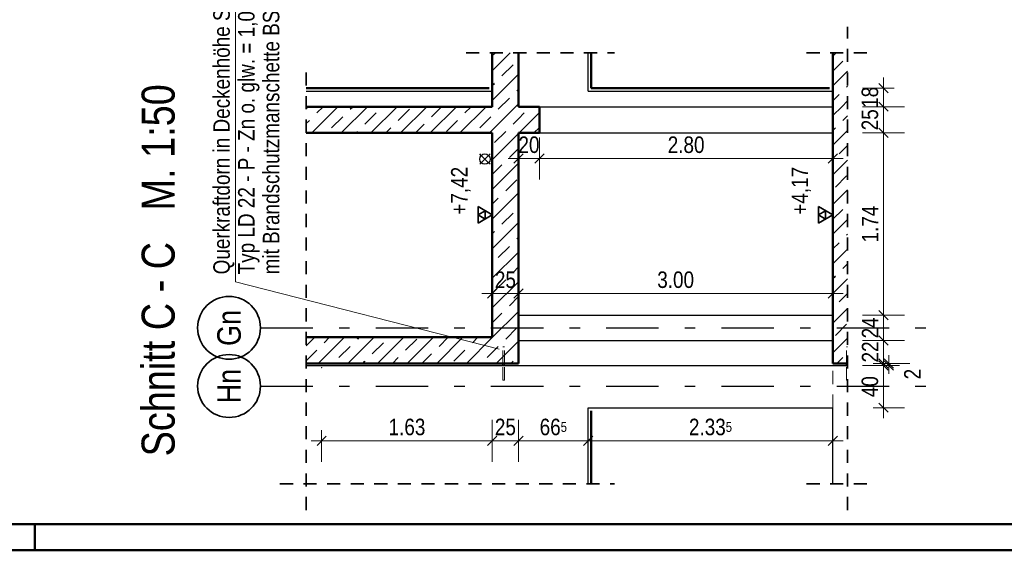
# Model space of a CAD drawing. Header units: millimetres. Extents: x 0 to 78.9, y -26.7 to 42.
# Tile 57 of 68: x 48.9 to 58.3, y 0 to 5.1. Entities that reach past the tile are written whole.
import ezdxf
from ezdxf.enums import TextEntityAlignment as Align

# ---------------------------------------------------------------- set-up
doc = ezdxf.new("R2010")
doc.units = ezdxf.units.MM
doc.linetypes.add('DASHDOTX2', pattern=[2, 1, -0.5, 0, -0.5])
doc.linetypes.add('HIDDEN', pattern=[0.375, 0.25, -0.125])
for name, color, linetype, lineweight in [('Achsen', 7, 'Continuous', 20), ('Schraffuren', 7, 'Continuous', 20), ('Texte', 7, 'Continuous', 20)]:
    doc.layers.add(name, color=color, linetype=linetype, lineweight=lineweight)
doc.styles.add('Arial Narrow', font='ARIALN.TTF')
doc.dimstyles.new('Arch_Strakon_dimstyle', dxfattribs={"dimtxt": 11.25, "dimasz": 1, "dimexe": 1.25, "dimexo": 0.0625, "dimgap": 1, "dimtad": 0, "dimdec": 5, "dimzin": 12, "dimdsep": 46, "dimtxsty": 'Arial Narrow', "dimblk": 'Arrowhead_Tick', "dimsah": 1, "dimcen": 0, "dimse1": 1, "dimse2": 1, "dimclrd": 6, "dimclrt": 3, "dimazin": 0, "dimtfac": 1, "dimtdec": 4, "dimtmove": 0, "dimatfit": 3, "dimldrblk": 'NONE', "dimfxl": 1, "dimtvp": 1, "dimtolj": 1, "dimtzin": 0, "dimlwd": 13, "dimarcsym": 2})
pattern_1 = [(45, (0, 0), (-0.14142136, 0.14142136), [0.15, -0.1]), (45, (-0.07071, 0.07071), (-0.14142136, 0.14142136), [])]

# ---------------------------------------------------------------- blocks, each defined once
blk = doc.blocks.new('Arrowhead_Tick')
at = {"color": 0, "linetype": 'Continuous', "lineweight": -2}
for p, q in [((0, 20), (0, -10)), ((-1, 0), (0, 0)), ((10, 0), (0, 0))]:
    blk.add_line(p, q, dxfattribs=at)
at = {"color": 2, "linetype": 'Continuous', "lineweight": 35}
blk.add_line((4.42, 4.42), (-4.42, -4.42), dxfattribs=at)
blk = doc.blocks.new('*D426')
at = {"layer": 'Achsen', "color": 6, "linetype": 'Continuous', "lineweight": 13}
blk.add_line((57.1, 1.3707), (57.1, 1.7523), dxfattribs=at)
at = {"layer": 'Defpoints', "color": 0}
for p in [(56.747, 1.7623), (57.1, 1.7623), (56.615, 1.3607)]:
    blk.add_point(p, dxfattribs=at)
at = {"layer": 'Achsen', "color": 6, "lineweight": 13, "xscale": 0.01, "yscale": 0.01, "zscale": 0.01}
for p, rotation in [((57.1, 1.7623), 90), ((57.1, 1.3607), 270)]:
    blk.add_blockref('Arrowhead_Tick', p, dxfattribs=dict(at, rotation=rotation))
at = {"layer": 'Achsen', "color": 2, "lineweight": 35, "insert": (56.9696, 1.5615), "char_height": 0.1575, "attachment_point": 5, "rotation": 90, "style": 'Arial Narrow'}
blk.add_mtext('\\A1;40', dxfattribs=at)
blk = doc.blocks.new('_None')
blk = doc.blocks.new('*D427')
at = {"layer": 'Achsen', "color": 6, "linetype": 'Continuous', "lineweight": 13}
for p, q in [((57.15, 1.7923), (57.15, 1.8023)), ((57.15, 1.7623), (57.15, 1.7823)), ((57.15, 1.7523), (57.15, 1.7423))]:
    blk.add_line(p, q, dxfattribs=at)
at = {"layer": 'Defpoints', "color": 0}
for p in [(56.615, 1.7823), (56.747, 1.7623), (57.15, 1.7823)]:
    blk.add_point(p, dxfattribs=at)
at = {"layer": 'Achsen', "color": 6, "lineweight": 13, "xscale": 0.01, "yscale": 0.01, "zscale": 0.01}
for p, rotation in [((57.15, 1.7623), 90), ((57.15, 1.7823), 270)]:
    blk.add_blockref('Arrowhead_Tick', p, dxfattribs=dict(at, rotation=rotation))
at = {"layer": 'Achsen', "color": 2, "lineweight": 35, "insert": (57.3746, 1.6811), "char_height": 0.1575, "attachment_point": 5, "rotation": 90, "style": 'Arial Narrow'}
blk.add_mtext('\\A1;2', dxfattribs=at)
blk = doc.blocks.new('*D428')
at = {"layer": 'Achsen', "color": 6, "linetype": 'Continuous', "lineweight": 13}
blk.add_line((57.1, 1.7923), (57.1, 1.9922), dxfattribs=at)
at = {"layer": 'Defpoints', "color": 0}
for p in [(56.615, 2.0022), (57.1, 2.0022), (56.615, 1.7823)]:
    blk.add_point(p, dxfattribs=at)
at = {"layer": 'Achsen', "color": 6, "lineweight": 13, "xscale": 0.01, "yscale": 0.01, "zscale": 0.01}
for p, rotation in [((57.1, 2.0022), 90), ((57.1, 1.7823), 270)]:
    blk.add_blockref('Arrowhead_Tick', p, dxfattribs=dict(at, rotation=rotation))
at = {"layer": 'Achsen', "color": 2, "lineweight": 35, "insert": (56.9709, 1.8923), "char_height": 0.1575, "attachment_point": 5, "rotation": 90, "style": 'Arial Narrow'}
blk.add_mtext('\\A1;22', dxfattribs=at)
blk = doc.blocks.new('*D429')
at = {"layer": 'Achsen', "color": 6, "linetype": 'Continuous', "lineweight": 13}
blk.add_line((57.1, 2.0122), (57.1, 2.2322), dxfattribs=at)
at = {"layer": 'Defpoints', "color": 0}
for p in [(56.615, 2.2422), (57.1, 2.2422), (56.615, 2.0022)]:
    blk.add_point(p, dxfattribs=at)
at = {"layer": 'Achsen', "color": 6, "lineweight": 13, "xscale": 0.01, "yscale": 0.01, "zscale": 0.01}
for p, rotation in [((57.1, 2.2422), 90), ((57.1, 2.0022), 270)]:
    blk.add_blockref('Arrowhead_Tick', p, dxfattribs=dict(at, rotation=rotation))
at = {"layer": 'Achsen', "color": 2, "lineweight": 35, "insert": (56.9709, 2.1222), "char_height": 0.1575, "attachment_point": 5, "rotation": 90, "style": 'Arial Narrow'}
blk.add_mtext('\\A1;24', dxfattribs=at)
blk = doc.blocks.new('*D430')
at = {"layer": 'Achsen', "color": 6, "linetype": 'Continuous', "lineweight": 13}
blk.add_line((57.1, 2.2522), (57.1, 3.9723), dxfattribs=at)
at = {"layer": 'Defpoints', "color": 0}
for p in [(56.615, 3.9823), (57.1, 3.9823), (56.615, 2.2422)]:
    blk.add_point(p, dxfattribs=at)
at = {"layer": 'Achsen', "color": 6, "lineweight": 13, "xscale": 0.01, "yscale": 0.01, "zscale": 0.01}
for p, rotation in [((57.1, 3.9823), 90), ((57.1, 2.2422), 270)]:
    blk.add_blockref('Arrowhead_Tick', p, dxfattribs=dict(at, rotation=rotation))
at = {"layer": 'Achsen', "color": 2, "lineweight": 35, "insert": (56.9709, 3.1123), "char_height": 0.1575, "attachment_point": 5, "rotation": 90, "style": 'Arial Narrow'}
blk.add_mtext('\\A1;1.74', dxfattribs=at)
blk = doc.blocks.new('*D431')
at = {"layer": 'Achsen', "color": 6, "linetype": 'Continuous', "lineweight": 13}
blk.add_line((57.1, 3.9923), (57.1, 4.2223), dxfattribs=at)
at = {"layer": 'Defpoints', "color": 0}
for p in [(56.615, 4.2323), (57.1, 4.2323), (56.615, 3.9823)]:
    blk.add_point(p, dxfattribs=at)
at = {"layer": 'Achsen', "color": 6, "lineweight": 13, "xscale": 0.01, "yscale": 0.01, "zscale": 0.01}
for p, rotation in [((57.1, 4.2323), 90), ((57.1, 3.9823), 270)]:
    blk.add_blockref('Arrowhead_Tick', p, dxfattribs=dict(at, rotation=rotation))
at = {"layer": 'Achsen', "color": 2, "lineweight": 35, "insert": (56.9696, 4.1073), "char_height": 0.1575, "attachment_point": 5, "rotation": 90, "style": 'Arial Narrow'}
blk.add_mtext('\\A1;25', dxfattribs=at)
blk = doc.blocks.new('*D432')
at = {"layer": 'Achsen', "color": 6, "linetype": 'Continuous', "lineweight": 13}
blk.add_line((57.1, 4.2423), (57.1, 4.3999), dxfattribs=at)
at = {"layer": 'Defpoints', "color": 0}
for p in [(56.585, 4.4099), (57.1, 4.4099), (56.615, 4.2323)]:
    blk.add_point(p, dxfattribs=at)
at = {"layer": 'Achsen', "color": 6, "lineweight": 13, "xscale": 0.01, "yscale": 0.01, "zscale": 0.01}
for p, rotation in [((57.1, 4.4099), 90), ((57.1, 4.2323), 270)]:
    blk.add_blockref('Arrowhead_Tick', p, dxfattribs=dict(at, rotation=rotation))
at = {"layer": 'Achsen', "color": 2, "lineweight": 35, "insert": (56.9696, 4.3211), "char_height": 0.1575, "attachment_point": 5, "rotation": 90, "style": 'Arial Narrow'}
blk.add_mtext('\\A1;18', dxfattribs=at)
blk = doc.blocks.new('*D438')
at = {"color": 6, "linetype": 'Continuous', "lineweight": 13}
blk.add_line((53.375, 2.45), (53.605, 2.45), dxfattribs=at)
at = {"layer": 'Defpoints', "color": 0}
for p in [(53.615, 2.45), (53.365, 2.0323), (53.615, 1.7824)]:
    blk.add_point(p, dxfattribs=at)
at = {"color": 6, "lineweight": 13, "xscale": 0.01, "yscale": 0.01, "zscale": 0.01}
blk.add_blockref('Arrowhead_Tick', (53.615, 2.45), dxfattribs=at)
at = {"color": 6, "lineweight": 13, "xscale": 0.01, "yscale": 0.01, "zscale": 0.01, "rotation": 180}
blk.add_blockref('Arrowhead_Tick', (53.365, 2.45), dxfattribs=at)
at = {"color": 2, "lineweight": 35, "insert": (53.49, 2.5804), "char_height": 0.1575, "attachment_point": 5, "style": 'Arial Narrow'}
blk.add_mtext('\\A1;25', dxfattribs=at)
blk = doc.blocks.new('*D439')
at = {"color": 6, "linetype": 'Continuous', "lineweight": 13}
blk.add_line((53.625, 2.45), (56.605, 2.45), dxfattribs=at)
at = {"layer": 'Defpoints', "color": 0}
for p in [(56.615, 2.45), (56.615, 2.2422), (53.615, 1.7824)]:
    blk.add_point(p, dxfattribs=at)
at = {"color": 6, "lineweight": 13, "xscale": 0.01, "yscale": 0.01, "zscale": 0.01}
blk.add_blockref('Arrowhead_Tick', (56.615, 2.45), dxfattribs=at)
at = {"color": 6, "lineweight": 13, "xscale": 0.01, "yscale": 0.01, "zscale": 0.01, "rotation": 180}
blk.add_blockref('Arrowhead_Tick', (53.615, 2.45), dxfattribs=at)
at = {"color": 2, "lineweight": 35, "insert": (55.115, 2.5804), "char_height": 0.1575, "attachment_point": 5, "style": 'Arial Narrow'}
blk.add_mtext('\\A1;3.00', dxfattribs=at)
blk = doc.blocks.new('*D440')
at = {"color": 6, "linetype": 'Continuous', "lineweight": 13}
blk.add_line((53.625, 3.7378), (53.805, 3.7378), dxfattribs=at)
at = {"layer": 'Defpoints', "color": 0}
for p in [(53.615, 3.9823), (53.815, 3.9823), (53.815, 3.7378)]:
    blk.add_point(p, dxfattribs=at)
at = {"color": 6, "lineweight": 13, "xscale": 0.01, "yscale": 0.01, "zscale": 0.01}
blk.add_blockref('Arrowhead_Tick', (53.815, 3.7378), dxfattribs=at)
at = {"color": 6, "lineweight": 13, "xscale": 0.01, "yscale": 0.01, "zscale": 0.01, "rotation": 180}
blk.add_blockref('Arrowhead_Tick', (53.615, 3.7378), dxfattribs=at)
at = {"color": 2, "lineweight": 35, "insert": (53.715, 3.8682), "char_height": 0.1575, "attachment_point": 5, "style": 'Arial Narrow'}
blk.add_mtext('\\A1;20', dxfattribs=at)
blk = doc.blocks.new('*D441')
at = {"color": 6, "linetype": 'Continuous', "lineweight": 13}
blk.add_line((53.825, 3.7378), (56.605, 3.7378), dxfattribs=at)
at = {"layer": 'Defpoints', "color": 0}
for p in [(53.815, 3.9823), (56.615, 3.9823), (56.615, 3.7378)]:
    blk.add_point(p, dxfattribs=at)
at = {"color": 6, "lineweight": 13, "xscale": 0.01, "yscale": 0.01, "zscale": 0.01}
blk.add_blockref('Arrowhead_Tick', (56.615, 3.7378), dxfattribs=at)
at = {"color": 6, "lineweight": 13, "xscale": 0.01, "yscale": 0.01, "zscale": 0.01, "rotation": 180}
blk.add_blockref('Arrowhead_Tick', (53.815, 3.7378), dxfattribs=at)
at = {"color": 2, "lineweight": 35, "insert": (55.215, 3.8682), "char_height": 0.1575, "attachment_point": 5, "style": 'Arial Narrow'}
blk.add_mtext('\\A1;2.80', dxfattribs=at)
blk = doc.blocks.new('*D442')
at = {"color": 6, "linetype": 'Continuous', "lineweight": 13}
blk.add_line((51.7463, 1.0453), (53.355, 1.0453), dxfattribs=at)
at = {"layer": 'Defpoints', "color": 0}
for p in [(53.365, 2.0323), (51.7363, 1.7426), (53.365, 1.0453)]:
    blk.add_point(p, dxfattribs=at)
at = {"color": 6, "lineweight": 13, "xscale": 0.01, "yscale": 0.01, "zscale": 0.01}
blk.add_blockref('Arrowhead_Tick', (53.365, 1.0453), dxfattribs=at)
at = {"color": 6, "lineweight": 13, "xscale": 0.01, "yscale": 0.01, "zscale": 0.01, "rotation": 180}
blk.add_blockref('Arrowhead_Tick', (51.7363, 1.0453), dxfattribs=at)
at = {"color": 2, "lineweight": 35, "insert": (52.5506, 1.1757), "char_height": 0.1575, "attachment_point": 5, "style": 'Arial Narrow'}
blk.add_mtext('\\A1;1.63', dxfattribs=at)
blk = doc.blocks.new('*D443')
at = {"color": 6, "linetype": 'Continuous', "lineweight": 13}
blk.add_line((53.375, 1.0453), (53.605, 1.0453), dxfattribs=at)
at = {"layer": 'Defpoints', "color": 0}
for p in [(53.365, 2.0323), (53.615, 1.7824), (53.615, 1.0453)]:
    blk.add_point(p, dxfattribs=at)
at = {"color": 6, "lineweight": 13, "xscale": 0.01, "yscale": 0.01, "zscale": 0.01}
blk.add_blockref('Arrowhead_Tick', (53.615, 1.0453), dxfattribs=at)
at = {"color": 6, "lineweight": 13, "xscale": 0.01, "yscale": 0.01, "zscale": 0.01, "rotation": 180}
blk.add_blockref('Arrowhead_Tick', (53.365, 1.0453), dxfattribs=at)
at = {"color": 2, "lineweight": 35, "insert": (53.49, 1.1757), "char_height": 0.1575, "attachment_point": 5, "style": 'Arial Narrow'}
blk.add_mtext('\\A1;25', dxfattribs=at)
blk = doc.blocks.new('*D444')
at = {"color": 6, "linetype": 'Continuous', "lineweight": 13}
blk.add_line((53.625, 1.0453), (54.27, 1.0453), dxfattribs=at)
at = {"layer": 'Defpoints', "color": 0}
for p in [(53.615, 1.7824), (54.28, 1.3607), (54.28, 1.0453)]:
    blk.add_point(p, dxfattribs=at)
at = {"color": 6, "lineweight": 13, "xscale": 0.01, "yscale": 0.01, "zscale": 0.01}
blk.add_blockref('Arrowhead_Tick', (54.28, 1.0453), dxfattribs=at)
at = {"color": 6, "lineweight": 13, "xscale": 0.01, "yscale": 0.01, "zscale": 0.01, "rotation": 180}
blk.add_blockref('Arrowhead_Tick', (53.615, 1.0453), dxfattribs=at)
at = {"color": 2, "lineweight": 35, "insert": (53.9475, 1.1757), "char_height": 0.1575, "attachment_point": 5, "style": 'Arial Narrow'}
blk.add_mtext('\\A1;66{\\A1;\\H.6x;\\S5;}', dxfattribs=at)
blk = doc.blocks.new('*D445')
at = {"color": 6, "linetype": 'Continuous', "lineweight": 13}
blk.add_line((54.29, 1.0453), (56.605, 1.0453), dxfattribs=at)
at = {"layer": 'Defpoints', "color": 0}
for p in [(54.28, 1.3607), (56.615, 1.3607), (56.615, 1.0453)]:
    blk.add_point(p, dxfattribs=at)
at = {"color": 6, "lineweight": 13, "xscale": 0.01, "yscale": 0.01, "zscale": 0.01}
blk.add_blockref('Arrowhead_Tick', (56.615, 1.0453), dxfattribs=at)
at = {"color": 6, "lineweight": 13, "xscale": 0.01, "yscale": 0.01, "zscale": 0.01, "rotation": 180}
blk.add_blockref('Arrowhead_Tick', (54.28, 1.0453), dxfattribs=at)
at = {"color": 2, "lineweight": 35, "insert": (55.4475, 1.1757), "char_height": 0.1575, "attachment_point": 5, "style": 'Arial Narrow'}
blk.add_mtext('\\A1;2.33{\\A1;\\H.6x;\\S5;}', dxfattribs=at)

msp = doc.modelspace()

# ---------------------------------------------------------------- hatches: boundary and pattern name
at = {"layer": 'Schraffuren', "lineweight": 35}
h = msp.add_hatch(dxfattribs=at)
h.set_pattern_fill('bB', color=2, scale=0.01, angle=45, style=0, pattern_type=2)
h.set_pattern_definition(pattern_1)
h.paths.add_polyline_path([(53.364997, 1.7823732), (53.614997, 1.7823732), (53.614997, 4.745469), (53.364997, 4.745469)])
h = msp.add_hatch(dxfattribs=at)
h.set_pattern_fill('bB', color=2, scale=0.01, angle=45, style=0, pattern_type=2)
h.set_pattern_definition(pattern_1)
h.paths.add_polyline_path([(56.754997, 4.2322715), (56.754997, 4.745469), (56.614997, 4.745469), (56.614997, 4.2322715)])
h = msp.add_hatch(dxfattribs=at)
h.set_pattern_fill('bB', color=2, scale=0.01, angle=45, style=0, pattern_type=2)
h.set_pattern_definition(pattern_1)
h.paths.add_polyline_path([(53.364997, 3.9822715), (53.364997, 4.2322715), (51.5885121, 4.2322715), (51.5885121, 3.9822715)])
h = msp.add_hatch(dxfattribs=at)
h.set_pattern_fill('bB', color=2, scale=0.01, angle=45, style=0, pattern_type=2)
h.set_pattern_definition(pattern_1)
h.paths.add_polyline_path([(53.614997, 3.9822715), (53.814997, 3.9822715), (53.814997, 4.2322715), (53.614997, 4.2322715)])
h = msp.add_hatch(dxfattribs=at)
h.set_pattern_fill('bB', color=2, scale=0.01, angle=45, style=0, pattern_type=2)
h.set_pattern_definition(pattern_1)
h.paths.add_polyline_path([(56.614997, 1.7822715), (56.754997, 1.7822716), (56.754997, 4.2322715), (56.614997, 4.2322715)])
h = msp.add_hatch(dxfattribs=at)
h.set_pattern_fill('bB', color=2, scale=0.01, angle=45, style=0, pattern_type=2)
h.set_pattern_definition(pattern_1)
h.paths.add_polyline_path([(53.365003, 1.7822716), (53.365003, 2.0322716), (51.5885121, 2.0322716), (51.5885121, 1.7822716)])

# ---------------------------------------------------------------- linework, layer by layer
at = {"color": 5, "linetype": 'Continuous', "lineweight": 18}
for p, q in [((50.9147096, 6.487307), (50.9147096, 2.5623668)), ((50.9147096, 2.5623668), (53.4315497, 1.9192975))]:
    msp.add_line(p, q, dxfattribs=at)
at = {"color": 2, "linetype": 'HIDDEN', "lineweight": 35, "ltscale": 0.5}
for p, q in [((56.754997, 0.3837837), (56.754997, 4.995469)), ((53.114997, 4.745469), (54.529997, 4.745469)), ((56.364997, 4.745469), (57.004997, 4.745469)), ((51.5885121, 0.3837837), (51.5885121, 4.6299242)), ((51.3385121, 0.6337837), (54.529997, 0.6337837)), ((56.364997, 0.6337837), (57.004997, 0.6337837))]:
    msp.add_line(p, q, dxfattribs=at)
at = {"color": 3, "linetype": 'Continuous', "lineweight": 25}
for p, q in [((53.364997, 3.12125), (53.364997, 3.65045)), ((56.614997, 3.12125), (56.614997, 3.65045))]:
    msp.add_line(p, q, dxfattribs=at)
at = {"color": 2, "linetype": 'Continuous', "lineweight": 35}
for p, q in [((53.364997, 3.2), (53.228602, 3.27875)), ((53.228602, 3.27875), (53.228602, 3.12125)), ((53.2967995, 3.239375), (53.228602, 3.2)), ((53.228602, 3.12125), (53.364997, 3.2)), ((53.228602, 3.2), (53.2967995, 3.160625)), ((53.2967995, 3.160625), (53.2967995, 3.239375)), ((56.614997, 3.2), (56.478602, 3.27875)), ((56.478602, 3.27875), (56.478602, 3.12125)), ((56.5467995, 3.239375), (56.478602, 3.2)), ((56.478602, 3.12125), (56.614997, 3.2)), ((56.478602, 3.2), (56.5467995, 3.160625)), ((56.5467995, 3.160625), (56.5467995, 3.239375))]:
    msp.add_line(p, q, dxfattribs=at)
at = {"color": 6, "linetype": 'HIDDEN', "lineweight": 13, "ltscale": 0.5}
for p, q in [((53.467003, 1.9422751), (53.4676119, 1.9422751)), ((53.467003, 1.7823732), (53.467003, 1.9422751)), ((53.4676119, 1.9422751), (53.4693461, 1.9422751)), ((53.4693461, 1.9422751), (53.4719415, 1.9422751)), ((53.4719415, 1.9422751), (53.475003, 1.9422751)), ((53.475003, 1.9422751), (53.4780644, 1.9422751)), ((53.4780644, 1.9422751), (53.4806598, 1.9422751)), ((53.4806598, 1.9422751), (53.482394, 1.9422751)), ((53.482394, 1.9422751), (53.483003, 1.9422751)), ((53.483003, 1.7823732), (53.483003, 1.9422751)), ((56.747003, 1.9422751), (56.7476119, 1.9422751)), ((56.747003, 1.7822716), (56.747003, 1.9422751)), ((56.7476119, 1.9422751), (56.7493461, 1.9422751)), ((56.7493461, 1.9422751), (56.7519415, 1.9422751)), ((56.7519415, 1.9422751), (56.754997, 1.9422751)), ((53.467003, 1.6222751), (53.467003, 1.7622717)), ((53.483003, 1.6222751), (53.483003, 1.7622717)), ((56.614997, 1.3606934), (56.614997, 1.7622717)), ((56.747003, 1.6222751), (56.747003, 1.7622717)), ((53.467003, 1.6222751), (53.4676119, 1.6222751)), ((53.4676119, 1.6222751), (53.4693461, 1.6222751)), ((53.4693461, 1.6222751), (53.4719415, 1.6222751)), ((53.4719415, 1.6222751), (53.475003, 1.6222751)), ((53.475003, 1.6222751), (53.4780644, 1.6222751)), ((53.4780644, 1.6222751), (53.4806598, 1.6222751)), ((53.4806598, 1.6222751), (53.482394, 1.6222751)), ((53.482394, 1.6222751), (53.483003, 1.6222751)), ((56.747003, 1.6222751), (56.7476119, 1.6222751)), ((56.7476119, 1.6222751), (56.7493461, 1.6222751)), ((56.7493461, 1.6222751), (56.7519415, 1.6222751)), ((56.7519415, 1.6222751), (56.754997, 1.6222751))]:
    msp.add_line(p, q, dxfattribs=at)
at = {"color": 4, "linetype": 'Continuous', "lineweight": 50}
for p, q in [((1, 0.25), (77.25, 0.25)), ((0, 0), (77.5, 0))]:
    msp.add_line(p, q, dxfattribs=at)
at = {"color": 4, "linetype": 'Continuous', "lineweight": 50, "ltscale": 0.1}
msp.add_line((49, 0), (49, 0.25), dxfattribs=at)
at = {"color": 9, "linetype": 'Continuous', "lineweight": 0}
msp.add_circle((51.7363019, 1.7426223), 0.00111, dxfattribs=at)
at = {"layer": 'Achsen', "color": 3, "linetype": 'Continuous', "lineweight": 25}
for p, q in [((54.279997, 4.3799017), (54.279997, 4.745469)), ((51.5885121, 4.3799242), (53.365003, 4.3799242)), ((54.279997, 4.3799242), (56.614997, 4.3799242)), ((53.814997, 4.2322715), (56.614997, 4.2322715)), ((53.814997, 3.9822715), (56.614997, 3.9822715)), ((53.3303583, 3.7676262), (53.2596476, 3.6969155)), ((53.295003, 3.7322708), (53.2596476, 3.7676262)), ((53.3303583, 3.6969155), (53.295003, 3.7322708)), ((53.615003, 2.2422466), (56.6150041, 2.2422466)), ((53.615003, 2.0022466), (56.6150041, 2.0022466)), ((51.5885121, 1.7622717), (54.279997, 1.7622717)), ((53.467003, 1.7622717), (53.467003, 1.7823732)), ((53.483003, 1.7622717), (53.483003, 1.7823732)), ((54.279997, 1.7622717), (56.614997, 1.7622717)), ((56.614997, 1.7622717), (56.754997, 1.7622717)), ((56.747003, 1.7622717), (56.747003, 1.7822716)), ((54.279997, 1.3606934), (56.614997, 1.3606934)), ((54.279997, 0.6337837), (54.279997, 1.3606934)), ((56.614997, 0.6337837), (56.614997, 1.3606934))]:
    msp.add_line(p, q, dxfattribs=at)
at = {"layer": 'Achsen', "color": 4, "linetype": 'Continuous', "lineweight": 50}
for p, q in [((54.309997, 4.4099017), (54.309997, 4.745469)), ((51.5885121, 4.4099242), (53.335003, 4.4099242)), ((54.309997, 4.4099242), (56.584997, 4.4099242)), ((54.309997, 0.6337837), (54.309997, 1.3306934))]:
    msp.add_line(p, q, dxfattribs=at)
at = {"layer": 'Achsen', "color": 3, "linetype": 'HIDDEN', "lineweight": 25, "ltscale": 0.5}
for p, q in [((53.2596476, 3.7676262), (53.245003, 3.7822708)), ((53.345003, 3.7822708), (53.3303583, 3.7676262)), ((53.2596476, 3.6969155), (53.245003, 3.6822708)), ((53.345003, 3.6822708), (53.3303583, 3.6969155))]:
    msp.add_line(p, q, dxfattribs=at)
at = {"layer": 'Achsen', "color": 3, "linetype": 'DASHDOTX2', "lineweight": 25, "ltscale": 0.5}
for p, q in [((51.1523396, 2.1222716), (57.5975401, 2.1222716)), ((51.1523396, 1.5672716), (57.5975401, 1.5672716))]:
    msp.add_line(p, q, dxfattribs=at)
at = {"layer": 'Achsen', "color": 9, "linetype": 'Continuous', "lineweight": 0}
for centre in [(56.754997, 4.745469), (56.754997, 4.2322715)]:
    msp.add_circle(centre, 0.00111, dxfattribs=at)
at = {"layer": 'Achsen', "color": 3, "linetype": 'Continuous', "lineweight": 25}
msp.add_circle((53.295003, 3.7322708), 0.05, dxfattribs=at)
at = {"layer": 'Achsen', "color": 2, "linetype": 'Continuous', "lineweight": 35}
for centre in [(50.8523396, 2.1222716), (50.8523396, 1.5672716)]:
    msp.add_circle(centre, 0.3, dxfattribs=at)
at = {"layer": 'Texte', "color": 4, "linetype": 'Continuous', "lineweight": 50}
for p, q in [((53.364997, 4.2322715), (53.364997, 4.745469)), ((53.614997, 4.2322715), (53.614997, 4.745469)), ((56.614997, 4.2322715), (56.614997, 4.745469)), ((51.5885121, 4.2322715), (53.364997, 4.2322715)), ((53.614997, 4.2322715), (53.814997, 4.2322715)), ((53.814997, 3.9822715), (53.814997, 4.2322715)), ((56.614997, 1.7822715), (56.614997, 4.2322715)), ((51.5885121, 3.9822715), (53.364997, 3.9822715)), ((53.364997, 2.0322716), (53.364997, 3.9822715)), ((53.614997, 3.9822715), (53.814997, 3.9822715)), ((53.614997, 1.7823732), (53.614997, 3.9822715)), ((51.5885121, 2.0322716), (53.365003, 2.0322716)), ((51.5885121, 1.7822716), (53.365003, 1.7822716)), ((53.364997, 1.7823732), (53.614997, 1.7823732)), ((53.364997, 1.7822716), (53.364997, 1.7823732)), ((56.614997, 1.7822716), (56.754997, 1.7822716))]:
    msp.add_line(p, q, dxfattribs=at)

# ---------------------------------------------------------------- texts
at = {"color": 2, "lineweight": 35, "char_height": 0.1575, "attachment_point": 1, "rotation": 90, "line_spacing_factor": 0.9, "style": 'Arial Narrow'}
for s, insert in [(' +7,42', (52.971247, 3.151175)), (' +4,17', (56.221247, 3.151175))]:
    msp.add_mtext(s, dxfattribs=dict(at, insert=insert))
at = {"layer": 'Achsen', "color": 1, "lineweight": 70, "style": 'Arial Narrow'}
msp.add_text('Schnitt C - C   M. 1:50', height=0.315, rotation=90, dxfattribs=at).set_placement((50.3331768, 0.8962064))
at = {"layer": 'Achsen', "color": 4, "lineweight": 50, "style": 'Arial Narrow'}
for s, p in [('Gn', (50.8523396, 2.1214441)), ('Hn', (50.8523396, 1.5664441))]:
    msp.add_text(s, height=0.225, rotation=90, dxfattribs=at).set_placement(p, align=Align.MIDDLE_CENTER)
at = {"layer": 'Achsen', "color": 2, "lineweight": 35, "insert": (51.3344327, 2.6322981), "char_height": 0.1575, "attachment_point": 7, "rotation": 90, "line_spacing_factor": 0.9, "style": 'Arial Narrow'}
msp.add_mtext('Querkraftdorn in Deckenhöhe Schöck Stacon{\\P}Typ LD 22 - P - Zn o. glw. = 1,05 m,{\\P}mit Brandschutzmanschette BSM 20 LD 16-22', dxfattribs=at)

# ---------------------------------------------------------------- dimensions: what is measured, and where the dimension line sits
at = {"lineweight": 35}
for base, p1, p2, text, picture, middle in [((53.814997, 3.7377697), (53.614997, 3.9822715), (53.814997, 3.9822715), '20', '*D440', (53.714997, 3.7377697)), ((56.614997, 3.7377697), (53.814997, 3.9822715), (56.614997, 3.9822715), '2.80', '*D441', (55.214997, 3.7377697)), ((53.614997, 2.45), (53.364997, 2.0322716), (53.614997, 1.7823732), '25', '*D438', (53.489997, 2.45)), ((56.6150041, 2.45), (53.614997, 1.7823732), (56.6150041, 2.2422466), '3.00', '*D439', (55.1150005, 2.45)), ((53.364997, 1.0452522), (51.7363019, 1.7426223), (53.364997, 2.0322716), '1.63', '*D442', (52.5506495, 1.0452522)), ((53.614997, 1.0452522), (53.364997, 2.0322716), (53.614997, 1.7823732), '25', '*D443', (53.489997, 1.0452522)), ((54.279997, 1.0452522), (53.614997, 1.7823732), (54.279997, 1.3606934), '66{\\A1;\\H.6x;\\S5;}', '*D444', (53.947497, 1.0452522)), ((56.614997, 1.0452522), (54.279997, 1.3606934), (56.614997, 1.3606934), '2.33{\\A1;\\H.6x;\\S5;}', '*D445', (55.447497, 1.0452522))]:
    dim = msp.add_linear_dim(base=base, p1=p1, p2=p2, text=text, dimstyle='Arch_Strakon_dimstyle', override={"dimscale": 0.01, "dimtxt": 15.75, "dimasz": 1, "dimgap": 5, "dimtad": 1, "dimjust": 0, "dimtih": 0, "dimtoh": 0, "dimdec": 5, "dimdsep": 46, "dimtxsty": 'Arial Narrow', "dimclrd": 6, "dimclrt": 2, "dimtix": 1, "dimtofl": 255, "dimtmove": 0, "dimatfit": 2, "dimfxl": 0, "dimfxlon": 0, "dimtvp": 31.746032, "dimlwd": 13}, dxfattribs=at)
    dim.commit()
    dim.dimension.update_dxf_attribs({"geometry": picture, "text_midpoint": middle, "dimtype": 160})
at = {"layer": 'Achsen', "lineweight": 35}
for base, p1, p2, text, override, picture, middle in [((57.1, 4.4099242), (56.614997, 4.2322715), (56.584997, 4.4099242), '18', {"dimscale": 0.01, "dimtxt": 15.75, "dimasz": 1, "dimgap": 5, "dimtad": 1, "dimjust": 0, "dimtih": 0, "dimtoh": 0, "dimdec": 5, "dimdsep": 46, "dimtxsty": 'Arial Narrow', "dimclrd": 6, "dimclrt": 2, "dimtix": 1, "dimtofl": 255, "dimtmove": 0, "dimatfit": 2, "dimfxl": 0, "dimfxlon": 0, "dimtvp": 31.746032, "dimlwd": 13}, '*D432', (57.1, 4.3210979)), ((57.1, 4.2322715), (56.614997, 3.9822715), (56.614997, 4.2322715), '25', {"dimscale": 0.01, "dimtxt": 15.75, "dimasz": 1, "dimgap": 5, "dimtad": 1, "dimjust": 0, "dimtih": 0, "dimtoh": 0, "dimdec": 5, "dimdsep": 46, "dimtxsty": 'Arial Narrow', "dimclrd": 6, "dimclrt": 2, "dimtix": 1, "dimtofl": 255, "dimtmove": 0, "dimatfit": 2, "dimfxl": 0, "dimfxlon": 0, "dimtvp": 31.746032, "dimlwd": 13}, '*D431', (57.1, 4.1072715)), ((57.1, 3.9822715), (56.6150041, 2.2422466), (56.614997, 3.9822715), '1.74', {"dimscale": 0.01, "dimtxt": 15.75, "dimasz": 1, "dimgap": 5, "dimtad": 1, "dimjust": 0, "dimtih": 0, "dimtoh": 0, "dimdec": 5, "dimdsep": 46, "dimtxsty": 'Arial Narrow', "dimclrd": 6, "dimclrt": 2, "dimtix": 1, "dimtofl": 255, "dimtmove": 0, "dimatfit": 2, "dimfxl": 0, "dimfxlon": 0, "dimtvp": 31.746032, "dimlwd": 13}, '*D430', (57.1, 3.1122591)), ((57.1, 2.2422466), (56.6150041, 2.0022466), (56.6150041, 2.2422466), '24', {"dimscale": 0.01, "dimtxt": 15.75, "dimasz": 1, "dimgap": 5, "dimtad": 1, "dimjust": 0, "dimtih": 0, "dimtoh": 0, "dimdec": 5, "dimdsep": 46, "dimtxsty": 'Arial Narrow', "dimclrd": 6, "dimclrt": 2, "dimtix": 1, "dimtofl": 255, "dimtmove": 0, "dimatfit": 2, "dimfxl": 0, "dimfxlon": 0, "dimtvp": 31.746032, "dimlwd": 13}, '*D429', (57.1, 2.1222466)), ((57.1, 2.0022466), (56.614997, 1.7822716), (56.6150041, 2.0022466), '22', {"dimscale": 0.01, "dimtxt": 15.75, "dimasz": 1, "dimgap": 5, "dimtad": 1, "dimjust": 0, "dimtih": 0, "dimtoh": 0, "dimdec": 5, "dimdsep": 46, "dimtxsty": 'Arial Narrow', "dimclrd": 6, "dimclrt": 2, "dimtix": 1, "dimtofl": 255, "dimtmove": 0, "dimatfit": 2, "dimfxl": 0, "dimfxlon": 0, "dimtvp": 31.746032, "dimlwd": 13}, '*D428', (57.1, 1.8922591)), ((57.1, 1.7622717), (56.614997, 1.3606934), (56.747003, 1.7622717), '40', {"dimscale": 0.01, "dimtxt": 15.75, "dimasz": 1, "dimgap": 5, "dimtad": 1, "dimjust": 0, "dimtih": 0, "dimtoh": 0, "dimdec": 5, "dimdsep": 46, "dimtxsty": 'Arial Narrow', "dimclrd": 6, "dimclrt": 2, "dimtix": 1, "dimtofl": 255, "dimtmove": 0, "dimatfit": 2, "dimfxl": 0, "dimfxlon": 0, "dimtvp": 31.746032, "dimlwd": 13}, '*D426', (57.1, 1.5614825)), ((57.15, 1.7822716), (56.747003, 1.7622717), (56.614997, 1.7822716), '2', {"dimscale": 0.01, "dimtxt": 15.75, "dimasz": 1, "dimgap": 5, "dimtad": 0, "dimjust": 0, "dimtih": 0, "dimtoh": 0, "dimdec": 5, "dimdsep": 46, "dimtxsty": 'Arial Narrow', "dimclrd": 6, "dimclrt": 2, "dimtix": 0, "dimtofl": 255, "dimtmove": 2, "dimatfit": 2, "dimfxl": 0, "dimfxlon": 0, "dimtvp": 31.746032, "dimlwd": 13}, '*D427', (57.3745983, 1.6811359))]:
    dim = msp.add_linear_dim(base=base, p1=p1, p2=p2, angle=90, text=text, dimstyle='Arch_Strakon_dimstyle', override=override, dxfattribs=at)
    dim.commit()
    dim.dimension.update_dxf_attribs({"geometry": picture, "text_midpoint": middle, "dimtype": 160})

doc.saveas('drawing.dxf')
